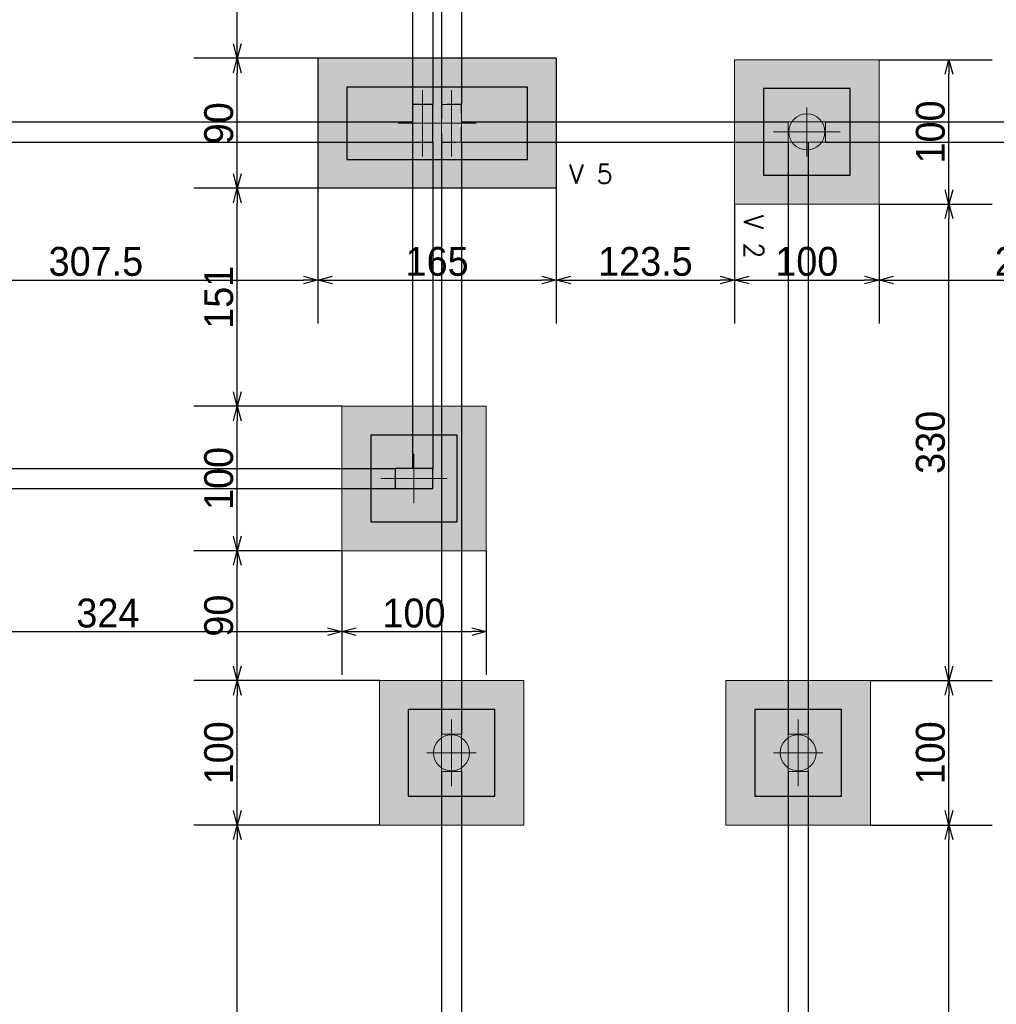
# Model space of a CAD drawing. Header units: millimetres. Extents: x -24 to 384, y -54 to 92.
# Tile 49 of 75: x 169.42 to 176.18, y 71 to 77.82. Entities that reach past the tile are written whole.
import ezdxf
from ezdxf.enums import TextEntityAlignment as Align

# ---------------------------------------------------------------- set-up
doc = ezdxf.new("R2010")
doc.units = ezdxf.units.MM
doc.linetypes.add('ACAD_ISO03W100', pattern=[30, 12, -18])
for name, color, linetype, lineweight in [('BL_CONTORNO', 6, 'Continuous', 9), ('PILAR_EIXOS', 1, 'Continuous', 0), ('PILAR_RET', 2, 'Continuous', 9), ('SAP_CONTORNO', 6, 'Continuous', 9), ('VIG_REF_VIGAS', 3, 'Continuous', 0)]:
    doc.layers.add(name, color=color, linetype=linetype, lineweight=lineweight)
doc.styles.add('CYPETXT', font='romans', dxfattribs={"height": 0.2})
doc.styles.add('GULIM', font='Gulim.ttf')
doc.dimstyles.new('GULIM-100', dxfattribs={"dimtxt": 0.2, "dimasz": 0.1, "dimexe": 0.3, "dimexo": 0, "dimgap": 0.025, "dimtad": 1, "dimdec": 1, "dimlfac": 100, "dimzin": 12, "dimdsep": 46, "dimtxsty": 'GULIM', "dimblk": 'OPEN30', "dimcen": 0, "dimclrd": 152, "dimclre": 152, "dimclrt": 152, "dimaunit": 1, "dimadec": 0, "dimazin": 0, "dimtfac": 1.875, "dimtdec": 1, "dimtmove": 2, "dimatfit": 3, "dimldrblk": 'OPEN30', "dimfxl": 0, "dimtolj": 1, "dimtzin": 12, "dimlwd": -1, "dimarcsym": 0})

# ---------------------------------------------------------------- blocks, each defined once
blk = doc.blocks.new('EIXOS_DO_PILAR')
at = {"layer": 'PILAR_EIXOS'}
for p, q in [((0, -0.5), (0, 0.5)), ((-0.5, 0), (0.5, 0))]:
    blk.add_line(p, q, dxfattribs=at)
blk = doc.blocks.new('_Open30')
at = {"color": 0, "linetype": 'ByBlock', "lineweight": -2}
for p, q in [((-1, 0.268), (0, 0)), ((0, 0), (-1, -0.268)), ((0, 0), (-1, 0))]:
    blk.add_line(p, q, dxfattribs=at)
blk = doc.blocks.new('*D273')
at = {"color": 152, "lineweight": -2, "transparency": 16777216}
for p, q in [((171.9122, 72.2416), (170.6285, 72.2416)), ((171.9122, 68.9416), (170.6285, 68.9416))]:
    blk.add_line(p, q, dxfattribs=at)
at = {"color": 152, "transparency": 16777216}
blk.add_line((170.9285, 69.0416), (170.9285, 72.1416), dxfattribs=at)
at = {"layer": 'Defpoints', "color": 0, "transparency": 16777216}
for p in [(170.9285, 72.2416), (171.9122, 72.2416), (171.9122, 68.9416)]:
    blk.add_point(p, dxfattribs=at)
at = {"color": 152, "transparency": 16777216, "xscale": 0.1, "yscale": 0.1, "zscale": 0.1}
for p, rotation in [((170.9285, 72.2416), 90), ((170.9285, 68.9416), 270)]:
    blk.add_blockref('_Open30', p, dxfattribs=dict(at, rotation=rotation))
at = {"color": 152, "transparency": 16777216, "insert": (170.8009, 70.5916), "char_height": 0.2, "attachment_point": 5, "rotation": 90, "style": 'GULIM'}
blk.add_mtext('\\A1;330', dxfattribs=at)
blk = doc.blocks.new('*D274')
at = {"color": 152, "lineweight": -2, "transparency": 16777216}
for p, q in [((171.9122, 73.2416), (170.6285, 73.2416)), ((171.9122, 72.2416), (170.6285, 72.2416))]:
    blk.add_line(p, q, dxfattribs=at)
at = {"color": 152, "transparency": 16777216}
blk.add_line((170.9285, 72.3416), (170.9285, 73.1416), dxfattribs=at)
at = {"layer": 'Defpoints', "color": 0, "transparency": 16777216}
for p in [(170.9285, 73.2416), (171.9122, 73.2416), (171.9122, 72.2416)]:
    blk.add_point(p, dxfattribs=at)
at = {"color": 152, "transparency": 16777216, "xscale": 0.1, "yscale": 0.1, "zscale": 0.1}
for p, rotation in [((170.9285, 73.2416), 90), ((170.9285, 72.2416), 270)]:
    blk.add_blockref('_Open30', p, dxfattribs=dict(at, rotation=rotation))
at = {"color": 152, "transparency": 16777216, "insert": (170.8007, 72.7416), "char_height": 0.2, "attachment_point": 5, "rotation": 90, "style": 'GULIM'}
blk.add_mtext('\\A1;100', dxfattribs=at)
blk = doc.blocks.new('*D275')
at = {"color": 152, "lineweight": -2, "transparency": 16777216}
for p, q in [((171.6522, 74.1416), (170.6285, 74.1416)), ((171.9122, 73.2416), (170.6285, 73.2416))]:
    blk.add_line(p, q, dxfattribs=at)
at = {"color": 152, "transparency": 16777216}
blk.add_line((170.9285, 73.3416), (170.9285, 74.0416), dxfattribs=at)
at = {"layer": 'Defpoints', "color": 0, "transparency": 16777216}
for p in [(170.9285, 74.1416), (171.6522, 74.1416), (171.9122, 73.2416)]:
    blk.add_point(p, dxfattribs=at)
at = {"color": 152, "transparency": 16777216, "xscale": 0.1, "yscale": 0.1, "zscale": 0.1}
for p, rotation in [((170.9285, 74.1416), 90), ((170.9285, 73.2416), 270)]:
    blk.add_blockref('_Open30', p, dxfattribs=dict(at, rotation=rotation))
at = {"color": 152, "transparency": 16777216, "insert": (170.8009, 73.6916), "char_height": 0.2, "attachment_point": 5, "rotation": 90, "style": 'GULIM'}
blk.add_mtext('\\A1;90', dxfattribs=at)
blk = doc.blocks.new('*D276')
at = {"color": 152, "lineweight": -2, "transparency": 16777216}
for p, q in [((171.6522, 75.1416), (170.6285, 75.1416)), ((171.6522, 74.1416), (170.6285, 74.1416))]:
    blk.add_line(p, q, dxfattribs=at)
at = {"color": 152, "transparency": 16777216}
blk.add_line((170.9285, 74.2416), (170.9285, 75.0416), dxfattribs=at)
at = {"layer": 'Defpoints', "color": 0, "transparency": 16777216}
for p in [(170.9285, 75.1416), (171.6522, 75.1416), (171.6522, 74.1416)]:
    blk.add_point(p, dxfattribs=at)
at = {"color": 152, "transparency": 16777216, "xscale": 0.1, "yscale": 0.1, "zscale": 0.1}
for p, rotation in [((170.9285, 75.1416), 90), ((170.9285, 74.1416), 270)]:
    blk.add_blockref('_Open30', p, dxfattribs=dict(at, rotation=rotation))
at = {"color": 152, "transparency": 16777216, "insert": (170.8007, 74.6416), "char_height": 0.2, "attachment_point": 5, "rotation": 90, "style": 'GULIM'}
blk.add_mtext('\\A1;100', dxfattribs=at)
blk = doc.blocks.new('*D277')
at = {"color": 152, "lineweight": -2, "transparency": 16777216}
for p, q in [((173.1372, 76.6516), (170.6285, 76.6516)), ((171.6522, 75.1416), (170.6285, 75.1416))]:
    blk.add_line(p, q, dxfattribs=at)
at = {"color": 152, "transparency": 16777216}
blk.add_line((170.9285, 75.2416), (170.9285, 76.5516), dxfattribs=at)
at = {"layer": 'Defpoints', "color": 0, "transparency": 16777216}
for p in [(170.9285, 76.6516), (173.1372, 76.6516), (171.6522, 75.1416)]:
    blk.add_point(p, dxfattribs=at)
at = {"color": 152, "transparency": 16777216, "xscale": 0.1, "yscale": 0.1, "zscale": 0.1}
for p, rotation in [((170.9285, 76.6516), 90), ((170.9285, 75.1416), 270)]:
    blk.add_blockref('_Open30', p, dxfattribs=dict(at, rotation=rotation))
at = {"color": 152, "transparency": 16777216, "insert": (170.8007, 75.8966), "char_height": 0.2, "attachment_point": 5, "rotation": 90, "style": 'GULIM'}
blk.add_mtext('\\A1;151', dxfattribs=at)
blk = doc.blocks.new('*D278')
at = {"color": 152, "lineweight": -2, "transparency": 16777216}
for p, q in [((173.1372, 77.5516), (170.6285, 77.5516)), ((171.4872, 76.6516), (170.6285, 76.6516))]:
    blk.add_line(p, q, dxfattribs=at)
at = {"color": 152, "transparency": 16777216}
blk.add_line((170.9285, 76.7516), (170.9285, 77.4516), dxfattribs=at)
at = {"layer": 'Defpoints', "color": 0, "transparency": 16777216}
for p in [(170.9285, 77.5516), (173.1372, 77.5516), (171.4872, 76.6516)]:
    blk.add_point(p, dxfattribs=at)
at = {"color": 152, "transparency": 16777216, "xscale": 0.1, "yscale": 0.1, "zscale": 0.1}
for p, rotation in [((170.9285, 77.5516), 90), ((170.9285, 76.6516), 270)]:
    blk.add_blockref('_Open30', p, dxfattribs=dict(at, rotation=rotation))
at = {"color": 152, "transparency": 16777216, "insert": (170.8009, 77.1016), "char_height": 0.2, "attachment_point": 5, "rotation": 90, "style": 'GULIM'}
blk.add_mtext('\\A1;90', dxfattribs=at)
blk = doc.blocks.new('*D279')
at = {"color": 152, "lineweight": -2, "transparency": 16777216}
for p, q in [((173.1372, 79.6916), (170.6285, 79.6916)), ((171.4872, 77.5516), (170.6285, 77.5516))]:
    blk.add_line(p, q, dxfattribs=at)
at = {"color": 152, "transparency": 16777216}
blk.add_line((170.9285, 77.6516), (170.9285, 79.5916), dxfattribs=at)
at = {"layer": 'Defpoints', "color": 0, "transparency": 16777216}
for p in [(170.9285, 79.6916), (173.1372, 79.6916), (171.4872, 77.5516)]:
    blk.add_point(p, dxfattribs=at)
at = {"color": 152, "transparency": 16777216, "xscale": 0.1, "yscale": 0.1, "zscale": 0.1}
for p, rotation in [((170.9285, 79.6916), 90), ((170.9285, 77.5516), 270)]:
    blk.add_blockref('_Open30', p, dxfattribs=dict(at, rotation=rotation))
at = {"color": 152, "transparency": 16777216, "insert": (170.8007, 78.6216), "char_height": 0.2, "attachment_point": 5, "rotation": 90, "style": 'GULIM'}
blk.add_mtext('\\A1;214', dxfattribs=at)
blk = doc.blocks.new('*D303')
at = {"color": 152, "lineweight": -2, "transparency": 16777216}
for p, q in [((171.4872, 76.6516), (171.4872, 75.716)), ((168.4122, 76.5416), (168.4122, 75.716))]:
    blk.add_line(p, q, dxfattribs=at)
at = {"color": 152, "transparency": 16777216}
blk.add_line((168.5122, 76.016), (171.3872, 76.016), dxfattribs=at)
at = {"layer": 'Defpoints', "color": 0, "transparency": 16777216}
for p in [(171.4872, 76.6516), (168.4122, 76.5416), (171.4872, 76.016)]:
    blk.add_point(p, dxfattribs=at)
at = {"color": 152, "transparency": 16777216, "xscale": 0.1, "yscale": 0.1, "zscale": 0.1, "rotation": 180}
blk.add_blockref('_Open30', (168.4122, 76.016), dxfattribs=at)
at = {"color": 152, "transparency": 16777216, "xscale": 0.1, "yscale": 0.1, "zscale": 0.1}
blk.add_blockref('_Open30', (171.4872, 76.016), dxfattribs=at)
at = {"color": 152, "transparency": 16777216, "insert": (169.9497, 76.1437), "char_height": 0.2, "attachment_point": 5, "style": 'GULIM'}
blk.add_mtext('\\A1;307.5', dxfattribs=at)
blk = doc.blocks.new('*D304')
at = {"color": 152, "lineweight": -2, "transparency": 16777216}
for p, q in [((171.4872, 77.5516), (171.4872, 75.716)), ((173.1372, 76.6516), (173.1372, 75.716))]:
    blk.add_line(p, q, dxfattribs=at)
at = {"color": 152, "transparency": 16777216}
blk.add_line((171.5872, 76.016), (173.0372, 76.016), dxfattribs=at)
at = {"layer": 'Defpoints', "color": 0, "transparency": 16777216}
for p in [(171.4872, 77.5516), (173.1372, 76.6516), (173.1372, 76.016)]:
    blk.add_point(p, dxfattribs=at)
at = {"color": 152, "transparency": 16777216, "xscale": 0.1, "yscale": 0.1, "zscale": 0.1, "rotation": 180}
blk.add_blockref('_Open30', (171.4872, 76.016), dxfattribs=at)
at = {"color": 152, "transparency": 16777216, "xscale": 0.1, "yscale": 0.1, "zscale": 0.1}
blk.add_blockref('_Open30', (173.1372, 76.016), dxfattribs=at)
at = {"color": 152, "transparency": 16777216, "insert": (172.3122, 76.1438), "char_height": 0.2, "attachment_point": 5, "style": 'GULIM'}
blk.add_mtext('\\A1;165', dxfattribs=at)
blk = doc.blocks.new('*D305')
at = {"color": 152, "lineweight": -2, "transparency": 16777216}
for p, q in [((173.1372, 77.5516), (173.1372, 75.716)), ((174.3722, 76.5416), (174.3722, 75.716))]:
    blk.add_line(p, q, dxfattribs=at)
at = {"color": 152, "transparency": 16777216}
blk.add_line((173.2372, 76.016), (174.2722, 76.016), dxfattribs=at)
at = {"layer": 'Defpoints', "color": 0, "transparency": 16777216}
for p in [(173.1372, 77.5516), (174.3722, 76.5416), (174.3722, 76.016)]:
    blk.add_point(p, dxfattribs=at)
at = {"color": 152, "transparency": 16777216, "xscale": 0.1, "yscale": 0.1, "zscale": 0.1, "rotation": 180}
blk.add_blockref('_Open30', (173.1372, 76.016), dxfattribs=at)
at = {"color": 152, "transparency": 16777216, "xscale": 0.1, "yscale": 0.1, "zscale": 0.1}
blk.add_blockref('_Open30', (174.3722, 76.016), dxfattribs=at)
at = {"color": 152, "transparency": 16777216, "insert": (173.7547, 76.1438), "char_height": 0.2, "attachment_point": 5, "style": 'GULIM'}
blk.add_mtext('\\A1;123.5', dxfattribs=at)
blk = doc.blocks.new('*D306')
at = {"color": 152, "lineweight": -2, "transparency": 16777216}
for p, q in [((174.3722, 76.5416), (174.3722, 75.716)), ((175.3722, 76.5416), (175.3722, 75.716))]:
    blk.add_line(p, q, dxfattribs=at)
at = {"color": 152, "transparency": 16777216}
blk.add_line((174.4722, 76.016), (175.2722, 76.016), dxfattribs=at)
at = {"layer": 'Defpoints', "color": 0, "transparency": 16777216}
for p in [(174.3722, 76.5416), (175.3722, 76.5416), (175.3722, 76.016)]:
    blk.add_point(p, dxfattribs=at)
at = {"color": 152, "transparency": 16777216, "xscale": 0.1, "yscale": 0.1, "zscale": 0.1, "rotation": 180}
blk.add_blockref('_Open30', (174.3722, 76.016), dxfattribs=at)
at = {"color": 152, "transparency": 16777216, "xscale": 0.1, "yscale": 0.1, "zscale": 0.1}
blk.add_blockref('_Open30', (175.3722, 76.016), dxfattribs=at)
at = {"color": 152, "transparency": 16777216, "insert": (174.8722, 76.1438), "char_height": 0.2, "attachment_point": 5, "style": 'GULIM'}
blk.add_mtext('\\A1;100', dxfattribs=at)
blk = doc.blocks.new('*D307')
at = {"color": 152, "lineweight": -2, "transparency": 16777216}
for p, q in [((175.3722, 76.5416), (175.3722, 75.716)), ((177.4122, 76.5416), (177.4122, 75.716))]:
    blk.add_line(p, q, dxfattribs=at)
at = {"color": 152, "transparency": 16777216}
blk.add_line((175.4722, 76.016), (177.3122, 76.016), dxfattribs=at)
at = {"layer": 'Defpoints', "color": 0, "transparency": 16777216}
for p in [(175.3722, 76.5416), (177.4122, 76.5416), (177.4122, 76.016)]:
    blk.add_point(p, dxfattribs=at)
at = {"color": 152, "transparency": 16777216, "xscale": 0.1, "yscale": 0.1, "zscale": 0.1, "rotation": 180}
blk.add_blockref('_Open30', (175.3722, 76.016), dxfattribs=at)
at = {"color": 152, "transparency": 16777216, "xscale": 0.1, "yscale": 0.1, "zscale": 0.1}
blk.add_blockref('_Open30', (177.4122, 76.016), dxfattribs=at)
at = {"color": 152, "transparency": 16777216, "insert": (176.3922, 76.1437), "char_height": 0.2, "attachment_point": 5, "style": 'GULIM'}
blk.add_mtext('\\A1;204', dxfattribs=at)
blk = doc.blocks.new('*D326')
at = {"color": 152, "lineweight": -2, "transparency": 16777216}
for p, q in [((168.4122, 74.1416), (168.4122, 73.2808)), ((171.6522, 74.1416), (171.6522, 73.2808))]:
    blk.add_line(p, q, dxfattribs=at)
at = {"color": 152, "transparency": 16777216}
blk.add_line((168.5122, 73.5808), (171.5522, 73.5808), dxfattribs=at)
at = {"layer": 'Defpoints', "color": 0, "transparency": 16777216}
for p in [(168.4122, 74.1416), (171.6522, 74.1416), (171.6522, 73.5808)]:
    blk.add_point(p, dxfattribs=at)
at = {"color": 152, "transparency": 16777216, "xscale": 0.1, "yscale": 0.1, "zscale": 0.1, "rotation": 180}
blk.add_blockref('_Open30', (168.4122, 73.5808), dxfattribs=at)
at = {"color": 152, "transparency": 16777216, "xscale": 0.1, "yscale": 0.1, "zscale": 0.1}
blk.add_blockref('_Open30', (171.6522, 73.5808), dxfattribs=at)
at = {"color": 152, "transparency": 16777216, "insert": (170.0322, 73.7084), "char_height": 0.2, "attachment_point": 5, "style": 'GULIM'}
blk.add_mtext('\\A1;324', dxfattribs=at)
blk = doc.blocks.new('*D327')
at = {"color": 152, "lineweight": -2, "transparency": 16777216}
for p, q in [((171.6522, 74.1416), (171.6522, 73.2808)), ((172.6522, 74.1416), (172.6522, 73.2808))]:
    blk.add_line(p, q, dxfattribs=at)
at = {"color": 152, "transparency": 16777216}
blk.add_line((171.7522, 73.5808), (172.5522, 73.5808), dxfattribs=at)
at = {"layer": 'Defpoints', "color": 0, "transparency": 16777216}
for p in [(171.6522, 74.1416), (172.6522, 74.1416), (172.6522, 73.5808)]:
    blk.add_point(p, dxfattribs=at)
at = {"color": 152, "transparency": 16777216, "xscale": 0.1, "yscale": 0.1, "zscale": 0.1, "rotation": 180}
blk.add_blockref('_Open30', (171.6522, 73.5808), dxfattribs=at)
at = {"color": 152, "transparency": 16777216, "xscale": 0.1, "yscale": 0.1, "zscale": 0.1}
blk.add_blockref('_Open30', (172.6522, 73.5808), dxfattribs=at)
at = {"color": 152, "transparency": 16777216, "insert": (172.1522, 73.7086), "char_height": 0.2, "attachment_point": 5, "style": 'GULIM'}
blk.add_mtext('\\A1;100', dxfattribs=at)
blk = doc.blocks.new('*D333')
at = {"color": 152, "lineweight": -2, "transparency": 16777216}
for p, q in [((175.3122, 72.2416), (176.1565, 72.2416)), ((175.3722, 68.9416), (176.1565, 68.9416))]:
    blk.add_line(p, q, dxfattribs=at)
at = {"color": 152, "transparency": 16777216}
blk.add_line((175.8565, 69.0416), (175.8565, 72.1416), dxfattribs=at)
at = {"layer": 'Defpoints', "color": 0, "transparency": 16777216}
for p in [(175.3122, 72.2416), (175.8565, 72.2416), (175.3722, 68.9416)]:
    blk.add_point(p, dxfattribs=at)
at = {"color": 152, "transparency": 16777216, "xscale": 0.1, "yscale": 0.1, "zscale": 0.1}
for p, rotation in [((175.8565, 72.2416), 90), ((175.8565, 68.9416), 270)]:
    blk.add_blockref('_Open30', p, dxfattribs=dict(at, rotation=rotation))
at = {"color": 152, "transparency": 16777216, "insert": (175.729, 70.5916), "char_height": 0.2, "attachment_point": 5, "rotation": 90, "style": 'GULIM'}
blk.add_mtext('\\A1;330', dxfattribs=at)
blk = doc.blocks.new('*D334')
at = {"color": 152, "lineweight": -2, "transparency": 16777216}
for p, q in [((175.3122, 73.2416), (176.1565, 73.2416)), ((175.3122, 72.2416), (176.1565, 72.2416))]:
    blk.add_line(p, q, dxfattribs=at)
at = {"color": 152, "transparency": 16777216}
blk.add_line((175.8565, 72.3416), (175.8565, 73.1416), dxfattribs=at)
at = {"layer": 'Defpoints', "color": 0, "transparency": 16777216}
for p in [(175.3122, 73.2416), (175.8565, 73.2416), (175.3122, 72.2416)]:
    blk.add_point(p, dxfattribs=at)
at = {"color": 152, "transparency": 16777216, "xscale": 0.1, "yscale": 0.1, "zscale": 0.1}
for p, rotation in [((175.8565, 73.2416), 90), ((175.8565, 72.2416), 270)]:
    blk.add_blockref('_Open30', p, dxfattribs=dict(at, rotation=rotation))
at = {"color": 152, "transparency": 16777216, "insert": (175.7287, 72.7416), "char_height": 0.2, "attachment_point": 5, "rotation": 90, "style": 'GULIM'}
blk.add_mtext('\\A1;100', dxfattribs=at)
blk = doc.blocks.new('*D335')
at = {"color": 152, "lineweight": -2, "transparency": 16777216}
for p, q in [((175.3722, 76.5416), (176.1565, 76.5416)), ((175.3122, 73.2416), (176.1565, 73.2416))]:
    blk.add_line(p, q, dxfattribs=at)
at = {"color": 152, "transparency": 16777216}
blk.add_line((175.8565, 73.3416), (175.8565, 76.4416), dxfattribs=at)
at = {"layer": 'Defpoints', "color": 0, "transparency": 16777216}
for p in [(175.3722, 76.5416), (175.8565, 76.5416), (175.3122, 73.2416)]:
    blk.add_point(p, dxfattribs=at)
at = {"color": 152, "transparency": 16777216, "xscale": 0.1, "yscale": 0.1, "zscale": 0.1}
for p, rotation in [((175.8565, 76.5416), 90), ((175.8565, 73.2416), 270)]:
    blk.add_blockref('_Open30', p, dxfattribs=dict(at, rotation=rotation))
at = {"color": 152, "transparency": 16777216, "insert": (175.729, 74.8916), "char_height": 0.2, "attachment_point": 5, "rotation": 90, "style": 'GULIM'}
blk.add_mtext('\\A1;330', dxfattribs=at)
blk = doc.blocks.new('*D336')
at = {"color": 152, "lineweight": -2, "transparency": 16777216}
for p, q in [((175.3722, 77.5416), (176.1565, 77.5416)), ((175.3722, 76.5416), (176.1565, 76.5416))]:
    blk.add_line(p, q, dxfattribs=at)
at = {"color": 152, "transparency": 16777216}
blk.add_line((175.8565, 76.6416), (175.8565, 77.4416), dxfattribs=at)
at = {"layer": 'Defpoints', "color": 0, "transparency": 16777216}
for p in [(175.3722, 77.5416), (175.8565, 77.5416), (175.3722, 76.5416)]:
    blk.add_point(p, dxfattribs=at)
at = {"color": 152, "transparency": 16777216, "xscale": 0.1, "yscale": 0.1, "zscale": 0.1}
for p, rotation in [((175.8565, 77.5416), 90), ((175.8565, 76.5416), 270)]:
    blk.add_blockref('_Open30', p, dxfattribs=dict(at, rotation=rotation))
at = {"color": 152, "transparency": 16777216, "insert": (175.7287, 77.0416), "char_height": 0.2, "attachment_point": 5, "rotation": 90, "style": 'GULIM'}
blk.add_mtext('\\A1;100', dxfattribs=at)

msp = doc.modelspace()

# ---------------------------------------------------------------- hatches: boundary and pattern name
h = msp.add_hatch(color=11)
h.dxf.hatch_style = 1
h.paths.add_polyline_path([(137.3122, 83.6816), (137.3122, 82.6816), (138.3122, 82.6816), (138.3122, 83.6816)])
h.paths.add_polyline_path([(137.5122, 83.4816), (137.5122, 82.8816), (138.1122, 82.8816), (138.1122, 83.4816)], flags=16)
h.paths.add_polyline_path([(141.6122, 83.7416), (141.6122, 82.7416), (142.6122, 82.7416), (142.6122, 83.7416)])
h.paths.add_polyline_path([(141.8122, 83.5416), (141.8122, 82.9416), (142.4122, 82.9416), (142.4122, 83.5416)], flags=16)
h.paths.add_polyline_path([(145.9122, 83.6816), (145.9122, 82.6816), (146.9122, 82.6816), (146.9122, 83.6816)])
h.paths.add_polyline_path([(146.1122, 83.4816), (146.1122, 82.8816), (146.7122, 82.8816), (146.7122, 83.4816)], flags=16)
h.paths.add_polyline_path([(150.2122, 83.7416), (150.2122, 82.7416), (151.2122, 82.7416), (151.2122, 83.7416)])
h.paths.add_polyline_path([(150.4122, 83.5416), (150.4122, 82.9416), (151.0122, 82.9416), (151.0122, 83.5416)], flags=16)
h.paths.add_polyline_path([(154.5122, 83.6816), (154.5122, 82.6816), (155.5122, 82.6816), (155.5122, 83.6816)])
h.paths.add_polyline_path([(154.7122, 83.4816), (154.7122, 82.8816), (155.3122, 82.8816), (155.3122, 83.4816)], flags=16)
h.paths.add_polyline_path([(158.8122, 83.7416), (158.8122, 82.7416), (159.8122, 82.7416), (159.8122, 83.7416)])
h.paths.add_polyline_path([(159.0122, 83.5416), (159.0122, 82.9416), (159.6122, 82.9416), (159.6122, 83.5416)], flags=16)
h.paths.add_polyline_path([(163.1122, 83.6816), (163.1122, 82.6816), (164.1122, 82.6816), (164.1122, 83.6816)])
h.paths.add_polyline_path([(163.3122, 83.4816), (163.3122, 82.8816), (163.9122, 82.8816), (163.9122, 83.4816)], flags=16)
h.paths.add_polyline_path([(167.4122, 83.7416), (167.4122, 82.7416), (168.4122, 82.7416), (168.4122, 83.7416)])
h.paths.add_polyline_path([(167.6122, 83.5416), (167.6122, 82.9416), (168.2122, 82.9416), (168.2122, 83.5416)], flags=16)
h.paths.add_polyline_path([(171.6872, 82.9316), (172.9372, 82.9316), (172.9372, 83.4316), (171.6872, 83.4316)], flags=16)
h.paths.add_polyline_path([(171.4872, 82.7316), (173.1372, 82.7316), (173.1372, 83.6316), (171.4872, 83.6316)])
h.paths.add_polyline_path([(176.2122, 83.7416), (176.2122, 82.7416), (177.2122, 82.7416), (177.2122, 83.7416)])
h.paths.add_polyline_path([(176.4122, 83.5416), (176.4122, 82.9416), (177.0122, 82.9416), (177.0122, 83.5416)], flags=16)
h.paths.add_polyline_path([(180.5122, 83.6816), (180.5122, 82.6816), (181.5122, 82.6816), (181.5122, 83.6816)])
h.paths.add_polyline_path([(180.7122, 83.4816), (180.7122, 82.8816), (181.3122, 82.8816), (181.3122, 83.4816)], flags=16)
h.paths.add_polyline_path([(180.5122, 80.6416), (180.5122, 79.6416), (181.5122, 79.6416), (181.5122, 80.6416)])
h.paths.add_polyline_path([(180.7122, 80.4416), (180.7122, 79.8416), (181.3122, 79.8416), (181.3122, 80.4416)], flags=16)
h.paths.add_polyline_path([(180.5122, 77.6016), (180.5122, 76.6016), (181.5122, 76.6016), (181.5122, 77.6016)])
h.paths.add_polyline_path([(180.7122, 77.4016), (180.7122, 76.8016), (181.3122, 76.8016), (181.3122, 77.4016)], flags=16)
h.paths.add_polyline_path([(177.4122, 77.5416), (177.4122, 76.5416), (178.4122, 76.5416), (178.4122, 77.5416)])
h.paths.add_polyline_path([(177.6122, 77.3416), (177.6122, 76.7416), (178.2122, 76.7416), (178.2122, 77.3416)], flags=16)
h.paths.add_polyline_path([(180.5122, 73.2416), (180.5122, 72.2416), (181.5122, 72.2416), (181.5122, 73.2416)])
h.paths.add_polyline_path([(180.7122, 73.0416), (180.7122, 72.4416), (181.3122, 72.4416), (181.3122, 73.0416)], flags=16)
h.paths.add_polyline_path([(180.5122, 68.9416), (180.5122, 67.9416), (181.5122, 67.9416), (181.5122, 68.9416)])
h.paths.add_polyline_path([(177.4122, 68.9416), (177.4122, 67.9416), (178.4122, 67.9416), (178.4122, 68.9416)])
h.paths.add_polyline_path([(180.7122, 68.7416), (180.7122, 68.1416), (181.3122, 68.1416), (181.3122, 68.7416)], flags=16)
h.paths.add_polyline_path([(177.6122, 68.7416), (177.6122, 68.1416), (178.2122, 68.1416), (178.2122, 68.7416)], flags=16)
h.paths.add_polyline_path([(180.5122, 64.7016), (180.5122, 63.7016), (181.5122, 63.7016), (181.5122, 64.7016)])
h.paths.add_polyline_path([(180.7122, 64.5016), (180.7122, 63.9016), (181.3122, 63.9016), (181.3122, 64.5016)], flags=16)
h.paths.add_polyline_path([(177.4122, 60.3416), (177.4122, 59.3416), (178.4122, 59.3416), (178.4122, 60.3416)])
h.paths.add_polyline_path([(180.5122, 60.4016), (180.5122, 59.4016), (181.5122, 59.4016), (181.5122, 60.4016)])
h.paths.add_polyline_path([(177.6122, 60.1416), (177.6122, 59.5416), (178.2122, 59.5416), (178.2122, 60.1416)], flags=16)
h.paths.add_polyline_path([(180.7122, 60.2016), (180.7122, 59.6016), (181.3122, 59.6016), (181.3122, 60.2016)], flags=16)
h.paths.add_polyline_path([(171.9122, 60.4016), (171.9122, 59.4016), (172.9122, 59.4016), (172.9122, 60.4016)])
h.paths.add_polyline_path([(174.3722, 60.3416), (174.3722, 59.3416), (175.3722, 59.3416), (175.3722, 60.3416)])
h.paths.add_polyline_path([(172.1122, 60.2016), (172.1122, 59.6016), (172.7122, 59.6016), (172.7122, 60.2016)], flags=16)
h.paths.add_polyline_path([(174.5722, 60.1416), (174.5722, 59.5416), (175.1722, 59.5416), (175.1722, 60.1416)], flags=16)
h.paths.add_polyline_path([(174.3122, 64.7016), (174.3122, 63.7016), (175.3122, 63.7016), (175.3122, 64.7016)])
h.paths.add_polyline_path([(171.9122, 64.7016), (171.9122, 63.7016), (172.9122, 63.7016), (172.9122, 64.7016)])
h.paths.add_polyline_path([(174.5122, 64.5016), (174.5122, 63.9016), (175.1122, 63.9016), (175.1122, 64.5016)], flags=16)
h.paths.add_polyline_path([(172.1122, 64.5016), (172.1122, 63.9016), (172.7122, 63.9016), (172.7122, 64.5016)], flags=16)
h.paths.add_polyline_path([(171.9122, 68.9416), (171.9122, 67.9416), (172.9122, 67.9416), (172.9122, 68.9416)])
h.paths.add_polyline_path([(174.3722, 68.9416), (174.3722, 67.9416), (175.3722, 67.9416), (175.3722, 68.9416)])
h.paths.add_polyline_path([(174.5722, 68.7416), (174.5722, 68.1416), (175.1722, 68.1416), (175.1722, 68.7416)], flags=16)
h.paths.add_polyline_path([(172.1122, 68.7416), (172.1122, 68.1416), (172.7122, 68.1416), (172.7122, 68.7416)], flags=16)
h.paths.add_polyline_path([(174.3122, 73.2416), (174.3122, 72.2416), (175.3122, 72.2416), (175.3122, 73.2416)])
h.paths.add_polyline_path([(171.9122, 73.2416), (171.9122, 72.2416), (172.9122, 72.2416), (172.9122, 73.2416)])
h.paths.add_polyline_path([(174.5122, 73.0416), (174.5122, 72.4416), (175.1122, 72.4416), (175.1122, 73.0416)], flags=16)
h.paths.add_polyline_path([(172.1122, 73.0416), (172.1122, 72.4416), (172.7122, 72.4416), (172.7122, 73.0416)], flags=16)
h.paths.add_polyline_path([(171.6522, 75.1416), (171.6522, 74.1416), (172.6522, 74.1416), (172.6522, 75.1416)])
h.paths.add_polyline_path([(171.8522, 74.9416), (171.8522, 74.3416), (172.4522, 74.3416), (172.4522, 74.9416)], flags=16)
h.paths.add_polyline_path([(171.6872, 76.8516), (172.9372, 76.8516), (172.9372, 77.3516), (171.6872, 77.3516)], flags=16)
h.paths.add_polyline_path([(171.4872, 76.6516), (173.1372, 76.6516), (173.1372, 77.5516), (171.4872, 77.5516)])
h.paths.add_polyline_path([(174.3722, 77.5416), (174.3722, 76.5416), (175.3722, 76.5416), (175.3722, 77.5416)])
h.paths.add_polyline_path([(174.5722, 77.3416), (174.5722, 76.7416), (175.1722, 76.7416), (175.1722, 77.3416)], flags=16)
h.paths.add_polyline_path([(171.4872, 79.6916), (173.1372, 79.6916), (173.1372, 80.5916), (171.4872, 80.5916)])
h.paths.add_polyline_path([(171.6872, 79.8916), (172.9372, 79.8916), (172.9372, 80.3916), (171.6872, 80.3916)], flags=16)
h.paths.add_polyline_path([(167.4122, 77.5416), (167.4122, 76.5416), (168.4122, 76.5416), (168.4122, 77.5416)])
h.paths.add_polyline_path([(167.6122, 77.3416), (167.6122, 76.7416), (168.2122, 76.7416), (168.2122, 77.3416)], flags=16)
h.paths.add_polyline_path([(163.1122, 77.6016), (163.1122, 76.6016), (164.1122, 76.6016), (164.1122, 77.6016)])
h.paths.add_polyline_path([(163.3122, 77.4016), (163.3122, 76.8016), (163.9122, 76.8016), (163.9122, 77.4016)], flags=16)
h.paths.add_polyline_path([(163.1122, 75.1416), (163.1122, 74.1416), (164.1122, 74.1416), (164.1122, 75.1416)])
h.paths.add_polyline_path([(163.3122, 74.9416), (163.3122, 74.3416), (163.9122, 74.3416), (163.9122, 74.9416)], flags=16)
h.paths.add_polyline_path([(167.4122, 75.1416), (167.4122, 74.1416), (168.4122, 74.1416), (168.4122, 75.1416)])
h.paths.add_polyline_path([(167.6122, 74.9416), (167.6122, 74.3416), (168.2122, 74.3416), (168.2122, 74.9416)], flags=16)
h.paths.add_polyline_path([(163.1122, 80.6416), (163.1122, 79.6416), (164.1122, 79.6416), (164.1122, 80.6416)])
h.paths.add_polyline_path([(163.3122, 80.4416), (163.3122, 79.8416), (163.9122, 79.8416), (163.9122, 80.4416)], flags=16)
h.paths.add_polyline_path([(160.5622, 80.4316), (160.5622, 79.4316), (161.5622, 79.4316), (161.5622, 80.4316)])
h.paths.add_polyline_path([(160.7622, 80.2316), (160.7622, 79.6316), (161.3622, 79.6316), (161.3622, 80.2316)], flags=16)
h.paths.add_polyline_path([(158.8122, 80.6416), (158.8122, 79.6416), (159.8122, 79.6416), (159.8122, 80.6416)])
h.paths.add_polyline_path([(159.0122, 80.4416), (159.0122, 79.8416), (159.6122, 79.8416), (159.6122, 80.4416)], flags=16)
h.paths.add_polyline_path([(157.0622, 80.4316), (157.0622, 79.4316), (158.0622, 79.4316), (158.0622, 80.4316)])
h.paths.add_polyline_path([(157.2622, 80.2316), (157.2622, 79.6316), (157.8622, 79.6316), (157.8622, 80.2316)], flags=16)
h.paths.add_polyline_path([(158.8122, 77.5416), (158.8122, 76.5416), (159.8122, 76.5416), (159.8122, 77.5416)])
h.paths.add_polyline_path([(159.0122, 77.3416), (159.0122, 76.7416), (159.6122, 76.7416), (159.6122, 77.3416)], flags=16)
h.paths.add_polyline_path([(158.8122, 75.1416), (158.8122, 74.1416), (159.8122, 74.1416), (159.8122, 75.1416)])
h.paths.add_polyline_path([(159.0122, 74.9416), (159.0122, 74.3416), (159.6122, 74.3416), (159.6122, 74.9416)], flags=16)
h.paths.add_polyline_path([(154.5122, 75.1416), (154.5122, 74.1416), (155.5122, 74.1416), (155.5122, 75.1416)])
h.paths.add_polyline_path([(154.7122, 74.9416), (154.7122, 74.3416), (155.3122, 74.3416), (155.3122, 74.9416)], flags=16)
h.paths.add_polyline_path([(154.5122, 77.6016), (154.5122, 76.6016), (155.5122, 76.6016), (155.5122, 77.6016)])
h.paths.add_polyline_path([(154.7122, 77.4016), (154.7122, 76.8016), (155.3122, 76.8016), (155.3122, 77.4016)], flags=16)
h.paths.add_polyline_path([(154.5122, 80.6416), (154.5122, 79.6416), (155.5122, 79.6416), (155.5122, 80.6416)])
h.paths.add_polyline_path([(154.7122, 80.4416), (154.7122, 79.8416), (155.3122, 79.8416), (155.3122, 80.4416)], flags=16)
h.paths.add_polyline_path([(150.2122, 77.5416), (150.2122, 76.5416), (151.2122, 76.5416), (151.2122, 77.5416)])
h.paths.add_polyline_path([(150.4122, 77.3416), (150.4122, 76.7416), (151.0122, 76.7416), (151.0122, 77.3416)], flags=16)
h.paths.add_polyline_path([(150.2122, 75.1416), (150.2122, 74.1416), (151.2122, 74.1416), (151.2122, 75.1416)])
h.paths.add_polyline_path([(150.4122, 74.9416), (150.4122, 74.3416), (151.0122, 74.3416), (151.0122, 74.9416)], flags=16)
h.paths.add_polyline_path([(145.9122, 75.1416), (145.9122, 74.1416), (146.9122, 74.1416), (146.9122, 75.1416)])
h.paths.add_polyline_path([(146.1122, 74.9416), (146.1122, 74.3416), (146.7122, 74.3416), (146.7122, 74.9416)], flags=16)
h.paths.add_polyline_path([(145.9122, 77.6016), (145.9122, 76.6016), (146.9122, 76.6016), (146.9122, 77.6016)])
h.paths.add_polyline_path([(146.1122, 77.4016), (146.1122, 76.8016), (146.7122, 76.8016), (146.7122, 77.4016)], flags=16)
h.paths.add_polyline_path([(145.9122, 80.6416), (145.9122, 79.6416), (146.9122, 79.6416), (146.9122, 80.6416)])
h.paths.add_polyline_path([(146.1122, 80.4416), (146.1122, 79.8416), (146.7122, 79.8416), (146.7122, 80.4416)], flags=16)
h.paths.add_polyline_path([(141.6122, 77.5416), (141.6122, 76.5416), (142.6122, 76.5416), (142.6122, 77.5416)])
h.paths.add_polyline_path([(141.8122, 77.3416), (141.8122, 76.7416), (142.4122, 76.7416), (142.4122, 77.3416)], flags=16)
h.paths.add_polyline_path([(141.6122, 75.1416), (141.6122, 74.1416), (142.6122, 74.1416), (142.6122, 75.1416)])
h.paths.add_polyline_path([(141.8122, 74.9416), (141.8122, 74.3416), (142.4122, 74.3416), (142.4122, 74.9416)], flags=16)
h.paths.add_polyline_path([(137.3722, 75.1416), (137.3722, 74.1416), (138.3722, 74.1416), (138.3722, 75.1416)])
h.paths.add_polyline_path([(137.5722, 74.9416), (137.5722, 74.3416), (138.1722, 74.3416), (138.1722, 74.9416)], flags=16)
h.paths.add_polyline_path([(137.3122, 77.6016), (137.3122, 76.6016), (138.3122, 76.6016), (138.3122, 77.6016)])
h.paths.add_polyline_path([(137.5122, 77.4016), (137.5122, 76.8016), (138.1122, 76.8016), (138.1122, 77.4016)], flags=16)
h.paths.add_polyline_path([(137.3122, 80.6416), (137.3122, 79.6416), (138.3122, 79.6416), (138.3122, 80.6416)])
h.paths.add_polyline_path([(137.5122, 80.4416), (137.5122, 79.8416), (138.1122, 79.8416), (138.1122, 80.4416)], flags=16)
h = msp.add_hatch(color=254)
h.dxf.hatch_style = 1
h.paths.add_polyline_path([(180.7122, 60.2016), (180.7122, 59.6016), (181.3122, 59.6016), (181.3122, 60.2016)])
h.paths.add_polyline_path([(177.6122, 60.1416), (177.6122, 59.5416), (178.2122, 59.5416), (178.2122, 60.1416)])
h.paths.add_polyline_path([(174.5722, 60.1416), (174.5722, 59.5416), (175.1722, 59.5416), (175.1722, 60.1416)])
h.paths.add_polyline_path([(172.1122, 60.2016), (172.1122, 59.6016), (172.7122, 59.6016), (172.7122, 60.2016)])
h.paths.add_polyline_path([(172.1122, 64.5016), (172.1122, 63.9016), (172.7122, 63.9016), (172.7122, 64.5016)])
h.paths.add_polyline_path([(174.5122, 64.5016), (174.5122, 63.9016), (175.1122, 63.9016), (175.1122, 64.5016)])
h.paths.add_polyline_path([(180.7122, 64.5016), (180.7122, 63.9016), (181.3122, 63.9016), (181.3122, 64.5016)])
h.paths.add_polyline_path([(180.7122, 68.7416), (180.7122, 68.1416), (181.3122, 68.1416), (181.3122, 68.7416)])
h.paths.add_polyline_path([(177.6122, 68.7416), (177.6122, 68.1416), (178.2122, 68.1416), (178.2122, 68.7416)])
h.paths.add_polyline_path([(174.5722, 68.7416), (174.5722, 68.1416), (175.1722, 68.1416), (175.1722, 68.7416)])
h.paths.add_polyline_path([(172.1122, 68.7416), (172.1122, 68.1416), (172.7122, 68.1416), (172.7122, 68.7416)])
h.paths.add_polyline_path([(172.1122, 73.0416), (172.1122, 72.4416), (172.7122, 72.4416), (172.7122, 73.0416)])
h.paths.add_polyline_path([(174.5122, 73.0416), (174.5122, 72.4416), (175.1122, 72.4416), (175.1122, 73.0416)])
h.paths.add_polyline_path([(180.7122, 73.0416), (180.7122, 72.4416), (181.3122, 72.4416), (181.3122, 73.0416)])
h.paths.add_polyline_path([(180.7122, 77.4016), (180.7122, 76.8016), (181.3122, 76.8016), (181.3122, 77.4016)])
h.paths.add_polyline_path([(177.6122, 77.3416), (177.6122, 76.7416), (178.2122, 76.7416), (178.2122, 77.3416)])
h.paths.add_polyline_path([(171.6872, 76.8516), (172.9372, 76.8516), (172.9372, 77.3516), (171.6872, 77.3516)])
h.paths.add_polyline_path([(174.5722, 77.3416), (174.5722, 76.7416), (175.1722, 76.7416), (175.1722, 77.3416)])
h.paths.add_polyline_path([(171.6872, 79.8916), (172.9372, 79.8916), (172.9372, 80.3916), (171.6872, 80.3916)])
h.paths.add_polyline_path([(171.6872, 82.9316), (172.9372, 82.9316), (172.9372, 83.4316), (171.6872, 83.4316)])
h.paths.add_polyline_path([(176.4122, 83.5416), (176.4122, 82.9416), (177.0122, 82.9416), (177.0122, 83.5416)])
h.paths.add_polyline_path([(180.7122, 83.4816), (180.7122, 82.8816), (181.3122, 82.8816), (181.3122, 83.4816)])
h.paths.add_polyline_path([(180.7122, 80.4416), (180.7122, 79.8416), (181.3122, 79.8416), (181.3122, 80.4416)])
h.paths.add_polyline_path([(171.8522, 74.9416), (171.8522, 74.3416), (172.4522, 74.3416), (172.4522, 74.9416)])
h.paths.add_polyline_path([(167.6122, 74.9416), (167.6122, 74.3416), (168.2122, 74.3416), (168.2122, 74.9416)])
h.paths.add_polyline_path([(163.3122, 74.9416), (163.3122, 74.3416), (163.9122, 74.3416), (163.9122, 74.9416)])
h.paths.add_polyline_path([(159.0122, 74.9416), (159.0122, 74.3416), (159.6122, 74.3416), (159.6122, 74.9416)])
h.paths.add_polyline_path([(157.2622, 80.2316), (157.2622, 79.6316), (157.8622, 79.6316), (157.8622, 80.2316)])
h.paths.add_polyline_path([(159.0122, 80.4416), (159.0122, 79.8416), (159.6122, 79.8416), (159.6122, 80.4416)])
h.paths.add_polyline_path([(160.7622, 80.2316), (160.7622, 79.6316), (161.3622, 79.6316), (161.3622, 80.2316)])
h.paths.add_polyline_path([(159.0122, 77.3416), (159.0122, 76.7416), (159.6122, 76.7416), (159.6122, 77.3416)])
h.paths.add_polyline_path([(159.0122, 83.5416), (159.0122, 82.9416), (159.6122, 82.9416), (159.6122, 83.5416)])
h.paths.add_polyline_path([(167.6122, 77.3416), (167.6122, 76.7416), (168.2122, 76.7416), (168.2122, 77.3416)])
h.paths.add_polyline_path([(167.6122, 83.5416), (167.6122, 82.9416), (168.2122, 82.9416), (168.2122, 83.5416)])
h.paths.add_polyline_path([(163.3122, 83.4816), (163.3122, 82.8816), (163.9122, 82.8816), (163.9122, 83.4816)])
h.paths.add_polyline_path([(163.3122, 80.4416), (163.3122, 79.8416), (163.9122, 79.8416), (163.9122, 80.4416)])
h.paths.add_polyline_path([(163.3122, 77.4016), (163.3122, 76.8016), (163.9122, 76.8016), (163.9122, 77.4016)])
h.paths.add_polyline_path([(154.7122, 74.9416), (154.7122, 74.3416), (155.3122, 74.3416), (155.3122, 74.9416)])
h.paths.add_polyline_path([(154.7122, 77.4016), (154.7122, 76.8016), (155.3122, 76.8016), (155.3122, 77.4016)])
h.paths.add_polyline_path([(154.7122, 80.4416), (154.7122, 79.8416), (155.3122, 79.8416), (155.3122, 80.4416)])
h.paths.add_polyline_path([(154.7122, 83.4816), (154.7122, 82.8816), (155.3122, 82.8816), (155.3122, 83.4816)])
h.paths.add_polyline_path([(150.4122, 83.5416), (150.4122, 82.9416), (151.0122, 82.9416), (151.0122, 83.5416)])
h.paths.add_polyline_path([(150.4122, 77.3416), (150.4122, 76.7416), (151.0122, 76.7416), (151.0122, 77.3416)])
h.paths.add_polyline_path([(150.4122, 74.9416), (150.4122, 74.3416), (151.0122, 74.3416), (151.0122, 74.9416)])
h.paths.add_polyline_path([(146.1122, 74.9416), (146.1122, 74.3416), (146.7122, 74.3416), (146.7122, 74.9416)])
h.paths.add_polyline_path([(141.8122, 74.9416), (141.8122, 74.3416), (142.4122, 74.3416), (142.4122, 74.9416)])
h.paths.add_polyline_path([(141.8122, 77.3416), (141.8122, 76.7416), (142.4122, 76.7416), (142.4122, 77.3416)])
h.paths.add_polyline_path([(146.1122, 77.4016), (146.1122, 76.8016), (146.7122, 76.8016), (146.7122, 77.4016)])
h.paths.add_polyline_path([(146.1122, 80.4416), (146.1122, 79.8416), (146.7122, 79.8416), (146.7122, 80.4416)])
h.paths.add_polyline_path([(146.1122, 83.4816), (146.1122, 82.8816), (146.7122, 82.8816), (146.7122, 83.4816)])
h.paths.add_polyline_path([(141.8122, 83.5416), (141.8122, 82.9416), (142.4122, 82.9416), (142.4122, 83.5416)])
h.paths.add_polyline_path([(137.5122, 83.4816), (137.5122, 82.8816), (138.1122, 82.8816), (138.1122, 83.4816)])
h.paths.add_polyline_path([(137.5122, 80.4416), (137.5122, 79.8416), (138.1122, 79.8416), (138.1122, 80.4416)])
h.paths.add_polyline_path([(137.5122, 77.4016), (137.5122, 76.8016), (138.1122, 76.8016), (138.1122, 77.4016)])
h.paths.add_polyline_path([(137.5722, 74.9416), (137.5722, 74.3416), (138.1722, 74.3416), (138.1722, 74.9416)])

# ---------------------------------------------------------------- linework, layer by layer
at = {"color": 1}
for p, q in [((172.1422, 80.0116), (172.1422, 77.2316)), ((172.2822, 80.0116), (172.2822, 77.2316)), ((172.3422, 80.0116), (172.3422, 77.2316)), ((172.4822, 80.0116), (172.4822, 77.2316)), ((168.0422, 77.1116), (172.1422, 77.1116)), ((172.4822, 77.1116), (174.7422, 77.1116)), ((175.0022, 77.1116), (177.7822, 77.1116)), ((168.0422, 76.9716), (172.1422, 76.9716)), ((172.1422, 76.9716), (172.1422, 74.7116)), ((172.2822, 76.9716), (172.2822, 74.7116)), ((172.3422, 76.9716), (172.3422, 72.8716)), ((172.4822, 76.9716), (172.4822, 72.8716)), ((172.4822, 76.9716), (174.7422, 76.9716)), ((174.7422, 76.9716), (174.7422, 72.8716)), ((174.8822, 76.9716), (174.8822, 72.8716)), ((175.0022, 76.9716), (177.7822, 76.9716)), ((168.0422, 74.7116), (172.0222, 74.7116)), ((168.0422, 74.5716), (172.0222, 74.5716)), ((172.3422, 72.6116), (172.3422, 68.5716)), ((172.4822, 72.6116), (172.4822, 68.5716)), ((174.7422, 72.6116), (174.7422, 68.5116)), ((174.8822, 72.6116), (174.8822, 68.5116))]:
    msp.add_line(p, q, dxfattribs=at)
at = {"color": 3}
for points in [[(171.6872, 76.8516), (172.9372, 76.8516), (172.9372, 77.3516), (171.6872, 77.3516), (171.6872, 76.8516)], [(174.5722, 77.3416), (174.5722, 76.7416), (175.1722, 76.7416), (175.1722, 77.3416), (174.5722, 77.3416)], [(171.8522, 74.9416), (171.8522, 74.3416), (172.4522, 74.3416), (172.4522, 74.9416), (171.8522, 74.9416)], [(172.1122, 73.0416), (172.1122, 72.4416), (172.7122, 72.4416), (172.7122, 73.0416), (172.1122, 73.0416)], [(174.5122, 73.0416), (174.5122, 72.4416), (175.1122, 72.4416), (175.1122, 73.0416), (174.5122, 73.0416)]]:
    msp.add_lwpolyline(points, close=True, dxfattribs=at)
at = {"color": 1}
for points in [[(172.1422, 77.2316), (172.1422, 76.9716), (172.2822, 76.9716), (172.2822, 77.2316), (172.1422, 77.2316)], [(172.1422, 77.2316), (172.1422, 76.9716), (172.2822, 76.9716), (172.2822, 77.2316), (172.1422, 77.2316)], [(172.0222, 74.7116), (172.0222, 74.5716), (172.2822, 74.5716), (172.2822, 74.7116), (172.0222, 74.7116)], [(172.0222, 74.7116), (172.0222, 74.5716), (172.2822, 74.5716), (172.2822, 74.7116), (172.0222, 74.7116)]]:
    msp.add_lwpolyline(points, close=True, dxfattribs=at)
at = {"color": 1, "linetype": 'ACAD_ISO03W100', "ltscale": 0.005}
msp.add_lwpolyline([(172.3422, 77.2316), (172.3422, 76.9716), (172.4822, 76.9716), (172.4822, 77.2316), (172.3422, 77.2316)], close=True, dxfattribs=at)
at = {"layer": 'BL_CONTORNO', "color": 2}
for points in [[(171.4872, 76.6516), (173.1372, 76.6516), (173.1372, 77.5516), (171.4872, 77.5516)], [(174.3722, 77.5416), (174.3722, 76.5416), (175.3722, 76.5416), (175.3722, 77.5416)], [(171.6522, 75.1416), (171.6522, 74.1416), (172.6522, 74.1416), (172.6522, 75.1416)], [(171.9122, 73.2416), (171.9122, 72.2416), (172.9122, 72.2416), (172.9122, 73.2416)], [(174.3122, 73.2416), (174.3122, 72.2416), (175.3122, 72.2416), (175.3122, 73.2416)]]:
    msp.add_lwpolyline(points, close=True, dxfattribs=at)
at = {"layer": 'PILAR_RET', "color": 1}
for points in [[(172.3422, 77.2316), (172.3422, 76.9716), (172.4822, 76.9716), (172.4822, 77.2316), (172.3422, 77.2316)], [(172.3422, 77.2316), (172.3422, 76.9716), (172.4822, 76.9716), (172.4822, 77.2316), (172.3422, 77.2316)], [(174.7422, 77.1116), (174.7422, 76.9716), (175.0022, 76.9716), (175.0022, 77.1116), (174.7422, 77.1116)], [(174.7422, 77.1116), (174.7422, 76.9716), (175.0022, 76.9716), (175.0022, 77.1116), (174.7422, 77.1116)], [(172.3422, 72.8716), (172.3422, 72.6116), (172.4822, 72.6116), (172.4822, 72.8716), (172.3422, 72.8716)], [(172.3422, 72.8716), (172.3422, 72.6116), (172.4822, 72.6116), (172.4822, 72.8716), (172.3422, 72.8716)], [(174.7422, 72.8716), (174.7422, 72.6116), (174.8822, 72.6116), (174.8822, 72.8716), (174.7422, 72.8716)], [(174.7422, 72.8716), (174.7422, 72.6116), (174.8822, 72.6116), (174.8822, 72.8716), (174.7422, 72.8716)]]:
    msp.add_lwpolyline(points, close=True, dxfattribs=at)
at = {"layer": 'SAP_CONTORNO', "color": 1}
for centre in [(174.8722, 77.0416), (172.4122, 72.7416), (174.8122, 72.7416)]:
    msp.add_circle(centre, 0.125, dxfattribs=at)

# ---------------------------------------------------------------- block references
at = {"color": 1, "rotation": 270}
for p, xscale, yscale in [((172.2122, 77.1016), 0.46, 0.34), ((172.1522, 74.6416), 0.34, 0.46)]:
    msp.add_blockref('EIXOS_DO_PILAR', p, dxfattribs=dict(at, xscale=xscale, yscale=yscale))
at = {"layer": 'PILAR_EIXOS', "color": 1, "rotation": 270}
for p, xscale, yscale in [((172.4122, 77.1016), 0.46, 0.34), ((174.8722, 77.0416), 0.34, 0.46), ((172.4122, 72.7416), 0.46, 0.34), ((174.8122, 72.7416), 0.46, 0.34)]:
    msp.add_blockref('EIXOS_DO_PILAR', p, dxfattribs=dict(at, xscale=xscale, yscale=yscale))

# ---------------------------------------------------------------- texts
at = {"layer": 'VIG_REF_VIGAS', "color": 1, "style": 'CYPETXT', "width": 0.849375}
msp.add_text('V 5', height=0.13333, dxfattribs=at).set_placement((173.2257, 76.6836), (173.5277, 76.6836), align=Align.FIT)
msp.add_text('V 2', height=0.13333, rotation=270, dxfattribs=at).set_placement((174.4392, 76.4668), (174.4392, 76.1648), align=Align.FIT)

# ---------------------------------------------------------------- dimensions: what is measured, and where the dimension line sits
for base, p1, p2, picture, middle in [((170.9285, 79.6916), (171.4872, 77.5516), (173.1372, 79.6916), '*D279', (170.8007, 78.6216)), ((170.9285, 77.5516), (171.4872, 76.6516), (173.1372, 77.5516), '*D278', (170.8009, 77.1016)), ((175.8565, 77.5416), (175.3722, 76.5416), (175.3722, 77.5416), '*D336', (175.7287, 77.0416)), ((170.9285, 76.6516), (171.6522, 75.1416), (173.1372, 76.6516), '*D277', (170.8007, 75.8966)), ((175.8565, 76.5416), (175.3122, 73.2416), (175.3722, 76.5416), '*D335', (175.729, 74.8916)), ((170.9285, 75.1416), (171.6522, 74.1416), (171.6522, 75.1416), '*D276', (170.8007, 74.6416)), ((170.9285, 74.1416), (171.9122, 73.2416), (171.6522, 74.1416), '*D275', (170.8009, 73.6916)), ((170.9285, 73.2416), (171.9122, 72.2416), (171.9122, 73.2416), '*D274', (170.8007, 72.7416)), ((175.8565, 73.2416), (175.3122, 72.2416), (175.3122, 73.2416), '*D334', (175.7287, 72.7416)), ((170.9285, 72.2416), (171.9122, 68.9416), (171.9122, 72.2416), '*D273', (170.8009, 70.5916)), ((175.8565, 72.2416), (175.3722, 68.9416), (175.3122, 72.2416), '*D333', (175.729, 70.5916))]:
    dim = msp.add_linear_dim(base=base, p1=p1, p2=p2, angle=270, dimstyle='GULIM-100')
    dim.commit()
    dim.dimension.update_dxf_attribs({"geometry": picture, "text_midpoint": middle})
for base, p1, p2, picture, middle in [((173.1372, 76.016), (171.4872, 77.5516), (173.1372, 76.6516), '*D304', (172.3122, 76.1438)), ((174.3722, 76.016), (173.1372, 77.5516), (174.3722, 76.5416), '*D305', (173.7547, 76.1438)), ((171.4872, 76.016), (168.4122, 76.5416), (171.4872, 76.6516), '*D303', (169.9497, 76.1437)), ((175.3722, 76.016), (174.3722, 76.5416), (175.3722, 76.5416), '*D306', (174.8722, 76.1438)), ((177.4122, 76.016), (175.3722, 76.5416), (177.4122, 76.5416), '*D307', (176.3922, 76.1437)), ((171.6522, 73.5808), (168.4122, 74.1416), (171.6522, 74.1416), '*D326', (170.0322, 73.7084)), ((172.6522, 73.5808), (171.6522, 74.1416), (172.6522, 74.1416), '*D327', (172.1522, 73.7086))]:
    dim = msp.add_linear_dim(base=base, p1=p1, p2=p2, dimstyle='GULIM-100')
    dim.commit()
    dim.dimension.update_dxf_attribs({"geometry": picture, "text_midpoint": middle})

doc.saveas('drawing.dxf')
